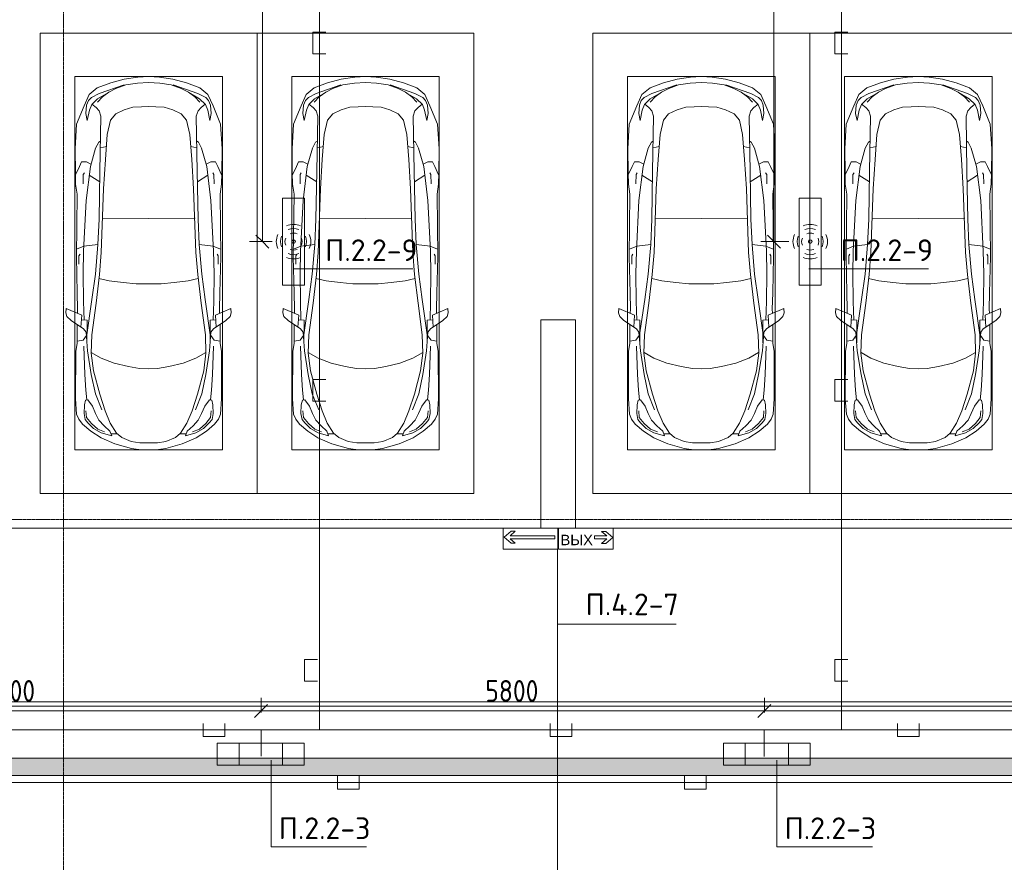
# Model space of a CAD drawing. Header units: millimetres. Extents: x -32229 to 288056, y -13689 to 125138.
# Tile 120 of 193: x 12830 to 24176, y 71500 to 81206. Entities that reach past the tile are written whole.
import ezdxf

# ---------------------------------------------------------------- set-up
doc = ezdxf.new("R2010")
doc.units = ezdxf.units.MM
doc.linetypes.add('ADSK_Линия сетки', pattern=[25, 20, -2.5, 0, -2.5])
for name, color, linetype, lineweight in [('A-ANNO-DIMS', 7, 'Continuous', 9), ('A-ANNO-DIMS-200', 7, 'Continuous', 9), ('A-ANNO-NOTE', 7, 'Continuous', 18), ('A-DETL-GENF', 7, 'Continuous', 18), ('A-DETL-THIN', 7, 'Continuous', 9), ('A-FLOR', 7, 'Continuous', 18), ('C-PRKG', 7, 'Continuous', 18), ('G-ANNO-TEXT', 7, 'Continuous', 9), ('M-EQPM', 7, 'Continuous', 18), ('S-COLS', 7, 'Continuous', 18), ('S-GRID', 7, 'Continuous', 9)]:
    doc.layers.add(name, color=color, linetype=linetype, lineweight=lineweight)
doc.layers.add('A-DETL', color=7, linetype='Continuous', lineweight=9, true_color=0x00a600)
doc.styles.add('Arial', font='arial.ttf', dxfattribs={"height": 120})
doc.styles.add('GOST Common_3', font='GOST_Common.ttf', dxfattribs={"width": 0.9, "height": 250})
doc.styles.add('ISOCPEUR', font='isocpeur.ttf', dxfattribs={"height": 250})
doc.dimstyles.new('ГОСТ_2_5_мм2', dxfattribs={"dimscale": 304.8, "dimtxt": 251.428749, "dimasz": 0.492126, "dimexe": 0.492126, "dimexo": 0.656168, "dimgap": 0.098425, "dimtad": 1, "dimdec": 0, "dimdsep": 46, "dimtxsty": 'GOST Common_3', "dimblk1": 'OBLIQUE', "dimblk2": 'OBLIQUE', "dimsah": 1, "dimcen": 0.09, "dimazin": 2, "dimtfac": 1, "dimtdec": 4, "dimtix": 1, "dimtmove": 0, "dimatfit": 3, "dimfxl": 1, "dimtvp": 1, "dimtolj": 1, "dimtzin": 0, "dimarcsym": 2})

# ---------------------------------------------------------------- blocks, each defined once
blk = doc.blocks.new('АР_Машиноместо - 5300x2500_С-V39--02 ЭО')
at = {"layer": 'A-DETL-GENF', "color": 253, "lineweight": 13, "true_color": 0xaaaaaa}
for p, q in [((1053, -518), (862, -572)), ((1165, -503), (1053, -518)), ((1250, -500), (1165, -503)), ((1250, -500), (1335, -503)), ((1335, -503), (1447, -518)), ((1447, -518), (1638, -572)), ((702, -640), (584, -715)), ((862, -572), (702, -640)), ((825, -661), (704, -696)), ((805, -716), (825, -661)), ((941, -642), (882, -692)), ((1051, -599), (941, -642)), ((1149, -583), (1051, -599)), ((1250, -582), (1149, -583)), ((1250, -582), (1351, -583)), ((1351, -583), (1449, -599)), ((1449, -599), (1559, -642)), ((1559, -642), (1618, -692)), ((1638, -572), (1798, -640)), ((1695, -716), (1675, -661)), ((1675, -661), (1796, -696)), ((1798, -640), (1916, -715)), ((584, -715), (489, -796)), ((616, -746), (550, -812)), ((704, -696), (616, -746)), ((677, -844), (738, -778)), ((738, -778), (805, -716)), ((882, -692), (809, -809)), ((888, -686), (815, -687)), ((1612, -686), (1685, -687)), ((1618, -692), (1691, -809)), ((1762, -778), (1695, -716)), ((1823, -844), (1762, -778)), ((1796, -696), (1884, -746)), ((1884, -746), (1950, -812)), ((1916, -715), (2011, -796)), ((446, -853), (421, -911)), ((489, -796), (446, -853)), ((519, -852), (506, -920)), ((550, -812), (519, -852)), ((639, -920), (677, -844)), ((809, -809), (749, -950)), ((1691, -809), (1751, -950)), ((1861, -920), (1823, -844)), ((1950, -812), (1981, -852)), ((1981, -852), (1994, -920)), ((2011, -796), (2054, -853)), ((2054, -853), (2079, -911)), ((421, -911), (409, -1087)), ((506, -920), (510, -1019)), ((510, -1019), (522, -1074)), ((549, -1076), (603, -1005)), ((603, -1005), (639, -920)), ((749, -950), (687, -1141)), ((1751, -950), (1813, -1141)), ((1897, -1005), (1861, -920)), ((1951, -1076), (1897, -1005)), ((1990, -1019), (1978, -1074)), ((1994, -920), (1990, -1019)), ((2079, -911), (2091, -1087)), ((409, -1087), (411, -1634)), ((522, -1074), (549, -1076)), ((1978, -1074), (1951, -1076)), ((2091, -1087), (2089, -1634)), ((687, -1141), (615, -1410)), ((1813, -1141), (1885, -1410)), ((615, -1410), (589, -1616)), ((853, -1499), (1017, -1460)), ((1017, -1460), (1147, -1439)), ((1147, -1439), (1250, -1434)), ((1353, -1439), (1250, -1434)), ((1483, -1460), (1353, -1439)), ((1647, -1499), (1483, -1460)), ((1885, -1410), (1911, -1616)), ((590, -1624), (704, -1557)), ((704, -1557), (853, -1499)), ((1796, -1557), (1647, -1499)), ((1910, -1624), (1796, -1557)), ((411, -1634), (427, -1731)), ((547, -1643), (531, -1858)), ((589, -1616), (596, -1825)), ((1911, -1616), (1904, -1825)), ((1953, -1643), (1969, -1858)), ((2089, -1634), (2073, -1731)), ((427, -1731), (427, -1943)), ((495, -1765), (427, -1753)), ((534, -1817), (495, -1765)), ((597, -2231), (535, -1798)), ((541, -1994), (540, -1733)), ((1903, -2231), (1965, -1798)), ((1959, -1994), (1960, -1733)), ((1966, -1817), (2005, -1765)), ((2005, -1765), (2073, -1753)), ((2073, -1731), (2073, -1943)), ((501, -1894), (358, -1990)), ((480, -2053), (471, -1914)), ((531, -1858), (501, -1894)), ((596, -1825), (645, -2192)), ((1904, -1825), (1855, -2192)), ((1969, -1858), (1999, -1894)), ((1999, -1894), (2142, -1990)), ((2020, -2053), (2029, -1914)), ((309, -2036), (297, -2080)), ((358, -1990), (309, -2036)), ((541, -1994), (476, -1998)), ((506, -1996), (500, -2210)), ((1959, -1994), (2024, -1998)), ((1994, -1996), (2000, -2210)), ((2142, -1990), (2191, -2036)), ((2191, -2036), (2203, -2080)), ((297, -2080), (301, -2131)), ((301, -2131), (480, -2053)), ((428, -2308), (432, -2120)), ((432, -2120), (431, -2074)), ((2199, -2131), (2020, -2053)), ((2068, -2120), (2069, -2074)), ((2072, -2308), (2068, -2120)), ((2203, -2080), (2199, -2131)), ((500, -2210), (496, -2532)), ((637, -2526), (597, -2231)), ((645, -2192), (684, -2522)), ((1855, -2192), (1816, -2522)), ((1863, -2526), (1903, -2231)), ((2000, -2210), (2004, -2532)), ((418, -2723), (428, -2308)), ((2082, -2723), (2072, -2308)), ((496, -2532), (501, -2790)), ((637, -2526), (666, -2867)), ((684, -2522), (705, -2775)), ((1816, -2522), (1795, -2775)), ((1863, -2526), (1834, -2867)), ((2004, -2532), (1999, -2790)), ((426, -3447), (418, -2723)), ((448, -2639), (448, -2734)), ((2052, -2639), (2052, -2734)), ((2074, -3447), (2082, -2723)), ((505, -2847), (421, -2813)), ((448, -2734), (460, -2756)), ((501, -2790), (531, -3375)), ((705, -2775), (731, -3508)), ((1795, -2775), (1769, -3508)), ((1999, -2790), (1969, -3375)), ((1995, -2847), (2079, -2813)), ((2052, -2734), (2040, -2756)), ((666, -2867), (505, -2847)), ((666, -2865), (679, -3159)), ((1834, -2865), (1821, -3159)), ((1834, -2867), (1995, -2847)), ((679, -3159), (689, -3706)), ((1821, -3159), (1811, -3706)), ((531, -3375), (579, -3763)), ((1969, -3375), (1921, -3763)), ((409, -3560), (426, -3447)), ((731, -3508), (752, -3846)), ((1769, -3508), (1748, -3846)), ((2091, -3560), (2074, -3447)), ((406, -3688), (409, -3560)), ((495, -3566), (497, -3672)), ((687, -3589), (566, -3664)), ((1813, -3589), (1934, -3664)), ((2005, -3566), (2003, -3672)), ((2094, -3688), (2091, -3560)), ((403, -3968), (406, -3688)), ((408, -3667), (453, -3766)), ((497, -3672), (510, -3691)), ((689, -3706), (700, -4345)), ((1811, -3706), (1800, -4345)), ((2003, -3672), (1990, -3691)), ((2092, -3667), (2047, -3766)), ((2097, -3968), (2094, -3688)), ((453, -3766), (478, -3819)), ((478, -3819), (533, -3818)), ((533, -3818), (586, -3790)), ((579, -3763), (639, -3975)), ((752, -3846), (774, -4133)), ((1748, -3846), (1726, -4133)), ((1921, -3763), (1861, -3975)), ((1967, -3818), (1914, -3790)), ((2022, -3819), (1967, -3818)), ((2047, -3766), (2022, -3819)), ((420, -4254), (403, -3968)), ((2080, -4254), (2097, -3968)), ((639, -3975), (675, -4045)), ((675, -4045), (695, -4058)), ((1825, -4045), (1805, -4058)), ((1861, -3975), (1825, -4045)), ((774, -4133), (812, -4299)), ((1726, -4133), (1688, -4299)), ((507, -4463), (420, -4254)), ((544, -4295), (528, -4375)), ((569, -4413), (544, -4295)), ((812, -4299), (873, -4370)), ((1688, -4299), (1627, -4370)), ((1931, -4413), (1956, -4295)), ((1956, -4295), (1972, -4375)), ((1993, -4463), (2080, -4254)), ((528, -4375), (536, -4471)), ((595, -4479), (569, -4413)), ((680, -4406), (645, -4445)), ((700, -4345), (680, -4406)), ((873, -4370), (970, -4419)), ((970, -4419), (1070, -4447)), ((1530, -4419), (1430, -4447)), ((1627, -4370), (1530, -4419)), ((1800, -4345), (1820, -4406)), ((1820, -4406), (1855, -4445)), ((1905, -4479), (1931, -4413)), ((1972, -4375), (1964, -4471)), ((566, -4595), (507, -4463)), ((536, -4471), (558, -4526)), ((558, -4526), (591, -4560)), ((662, -4543), (595, -4479)), ((645, -4445), (597, -4481)), ((717, -4569), (660, -4505)), ((1070, -4447), (1167, -4453)), ((1167, -4453), (1250, -4454)), ((1333, -4453), (1250, -4454)), ((1430, -4447), (1333, -4453)), ((1783, -4569), (1840, -4505)), ((1838, -4543), (1905, -4479)), ((1855, -4445), (1903, -4481)), ((1942, -4526), (1909, -4560)), ((1934, -4595), (1993, -4463)), ((1964, -4471), (1942, -4526)), ((659, -4670), (566, -4595)), ((591, -4560), (681, -4606)), ((788, -4618), (662, -4543)), ((681, -4606), (967, -4704)), ((791, -4620), (717, -4569)), ((874, -4665), (791, -4620)), ((1819, -4606), (1533, -4704)), ((1626, -4665), (1709, -4620)), ((1709, -4620), (1783, -4569)), ((1712, -4618), (1838, -4543)), ((1909, -4560), (1819, -4606)), ((1841, -4670), (1934, -4595)), ((813, -4729), (659, -4670)), ((970, -4772), (813, -4729)), ((988, -4707), (874, -4665)), ((1122, -4726), (988, -4707)), ((1250, -4732), (1122, -4726)), ((1250, -4732), (1378, -4726)), ((1378, -4726), (1512, -4707)), ((1512, -4707), (1626, -4665)), ((1530, -4772), (1687, -4729)), ((1687, -4729), (1841, -4670)), ((1126, -4794), (970, -4772)), ((1250, -4800), (1126, -4794)), ((1250, -4800), (1374, -4794)), ((1374, -4794), (1530, -4772))]:
    blk.add_line(p, q, dxfattribs=at)
at = {"layer": 'A-DETL-GENF', "color": 254, "lineweight": 13, "true_color": 0xd4d4d4}
for p, q in [((665, -740), (592, -805)), ((743, -708), (665, -740)), ((1757, -708), (1835, -740)), ((1835, -740), (1908, -805)), ((535, -874), (528, -949)), ((592, -805), (535, -874)), ((1908, -805), (1965, -874)), ((1965, -874), (1972, -949)), ((710, -963), (637, -1146)), ((1790, -963), (1863, -1146)), ((537, -1076), (525, -1189)), ((1963, -1076), (1975, -1189)), ((525, -1189), (514, -1369)), ((637, -1146), (590, -1368)), ((1863, -1146), (1910, -1368)), ((1975, -1189), (1986, -1369)), ((514, -1369), (502, -1696)), ((590, -1368), (547, -1643)), ((1910, -1368), (1953, -1643)), ((1986, -1369), (1998, -1696)), ((678, -2473), (795, -2446)), ((795, -2446), (956, -2427)), ((956, -2427), (1105, -2414)), ((1105, -2414), (1250, -2413)), ((1395, -2414), (1250, -2413)), ((1544, -2427), (1395, -2414)), ((1705, -2446), (1544, -2427)), ((1822, -2473), (1705, -2446)), ((715, -3168), (1250, -3167)), ((1785, -3168), (1250, -3167)), ((695, -3980), (765, -3997)), ((1805, -3980), (1735, -3997))]:
    blk.add_line(p, q, dxfattribs=at)
at = {"layer": 'C-PRKG', "color": 253, "lineweight": 13, "true_color": 0xaaaaaa}
for p, q in [((2500, 0), (0, 0)), ((0, 0), (0, -5300)), ((2500, 0), (2500, -5300)), ((400, -500), (400, -4800)), ((400, -500), (2100, -500)), ((2100, -500), (2100, -4800)), ((400, -4800), (2100, -4800)), ((2500, -5300), (0, -5300))]:
    blk.add_line(p, q, dxfattribs=at)
blk = doc.blocks.new('АР_Машиноместо - 5300x2500_С-V40--02 ЭО')
at = {"layer": 'A-DETL-GENF', "color": 253, "lineweight": 13, "true_color": 0xaaaaaa}
for p, q in [((970, 4772), (813, 4729)), ((1126, 4794), (970, 4772)), ((1250, 4800), (1126, 4794)), ((1250, 4800), (1374, 4794)), ((1374, 4794), (1530, 4772)), ((1530, 4772), (1687, 4729)), ((659, 4670), (566, 4595)), ((813, 4729), (659, 4670)), ((681, 4606), (967, 4704)), ((874, 4665), (791, 4620)), ((988, 4707), (874, 4665)), ((1122, 4726), (988, 4707)), ((1250, 4732), (1122, 4726)), ((1250, 4732), (1378, 4726)), ((1378, 4726), (1512, 4707)), ((1512, 4707), (1626, 4665)), ((1819, 4606), (1533, 4704)), ((1626, 4665), (1709, 4620)), ((1687, 4729), (1841, 4670)), ((1841, 4670), (1934, 4595)), ((566, 4595), (507, 4463)), ((558, 4526), (591, 4560)), ((591, 4560), (681, 4606)), ((662, 4543), (595, 4479)), ((717, 4569), (660, 4505)), ((788, 4618), (662, 4543)), ((791, 4620), (717, 4569)), ((1709, 4620), (1783, 4569)), ((1712, 4618), (1838, 4543)), ((1783, 4569), (1840, 4505)), ((1909, 4560), (1819, 4606)), ((1838, 4543), (1905, 4479)), ((1942, 4526), (1909, 4560)), ((1934, 4595), (1993, 4463)), ((507, 4463), (420, 4254)), ((528, 4375), (536, 4471)), ((536, 4471), (558, 4526)), ((595, 4479), (569, 4413)), ((645, 4445), (597, 4481)), ((680, 4406), (645, 4445)), ((970, 4419), (1070, 4447)), ((1070, 4447), (1167, 4453)), ((1167, 4453), (1250, 4454)), ((1333, 4453), (1250, 4454)), ((1430, 4447), (1333, 4453)), ((1530, 4419), (1430, 4447)), ((1820, 4406), (1855, 4445)), ((1855, 4445), (1903, 4481)), ((1905, 4479), (1931, 4413)), ((1964, 4471), (1942, 4526)), ((1972, 4375), (1964, 4471)), ((1993, 4463), (2080, 4254)), ((544, 4295), (528, 4375)), ((569, 4413), (544, 4295)), ((700, 4345), (680, 4406)), ((689, 3706), (700, 4345)), ((812, 4299), (873, 4370)), ((873, 4370), (970, 4419)), ((1627, 4370), (1530, 4419)), ((1688, 4299), (1627, 4370)), ((1800, 4345), (1820, 4406)), ((1811, 3706), (1800, 4345)), ((1931, 4413), (1956, 4295)), ((1956, 4295), (1972, 4375)), ((420, 4254), (403, 3968)), ((774, 4133), (812, 4299)), ((1726, 4133), (1688, 4299)), ((2080, 4254), (2097, 3968)), ((752, 3846), (774, 4133)), ((1748, 3846), (1726, 4133)), ((579, 3763), (639, 3975)), ((639, 3975), (675, 4045)), ((675, 4045), (695, 4058)), ((1825, 4045), (1805, 4058)), ((1861, 3975), (1825, 4045)), ((1921, 3763), (1861, 3975)), ((403, 3968), (406, 3688)), ((2097, 3968), (2094, 3688)), ((408, 3667), (453, 3766)), ((453, 3766), (478, 3819)), ((478, 3819), (533, 3818)), ((531, 3375), (579, 3763)), ((533, 3818), (586, 3790)), ((731, 3508), (752, 3846)), ((1769, 3508), (1748, 3846)), ((1967, 3818), (1914, 3790)), ((1969, 3375), (1921, 3763)), ((2022, 3819), (1967, 3818)), ((2047, 3766), (2022, 3819)), ((2092, 3667), (2047, 3766)), ((406, 3688), (409, 3560)), ((495, 3566), (497, 3672)), ((497, 3672), (510, 3691)), ((687, 3589), (566, 3664)), ((679, 3159), (689, 3706)), ((1821, 3159), (1811, 3706)), ((1813, 3589), (1934, 3664)), ((2003, 3672), (1990, 3691)), ((2005, 3566), (2003, 3672)), ((2094, 3688), (2091, 3560)), ((409, 3560), (426, 3447)), ((2091, 3560), (2074, 3447)), ((426, 3447), (418, 2723)), ((705, 2775), (731, 3508)), ((1795, 2775), (1769, 3508)), ((2074, 3447), (2082, 2723)), ((501, 2790), (531, 3375)), ((1999, 2790), (1969, 3375)), ((666, 2865), (679, 3159)), ((1834, 2865), (1821, 3159)), ((505, 2847), (421, 2813)), ((666, 2867), (505, 2847)), ((637, 2526), (666, 2867)), ((1834, 2867), (1995, 2847)), ((1863, 2526), (1834, 2867)), ((1995, 2847), (2079, 2813)), ((448, 2734), (460, 2756)), ((448, 2639), (448, 2734)), ((496, 2532), (501, 2790)), ((684, 2522), (705, 2775)), ((1816, 2522), (1795, 2775)), ((2004, 2532), (1999, 2790)), ((2052, 2734), (2040, 2756)), ((2052, 2639), (2052, 2734)), ((418, 2723), (428, 2308)), ((2082, 2723), (2072, 2308)), ((500, 2210), (496, 2532)), ((637, 2526), (597, 2231)), ((645, 2192), (684, 2522)), ((1855, 2192), (1816, 2522)), ((1863, 2526), (1903, 2231)), ((2000, 2210), (2004, 2532)), ((428, 2308), (432, 2120)), ((2072, 2308), (2068, 2120)), ((506, 1996), (500, 2210)), ((597, 2231), (535, 1798)), ((596, 1825), (645, 2192)), ((1904, 1825), (1855, 2192)), ((1903, 2231), (1965, 1798)), ((1994, 1996), (2000, 2210)), ((297, 2080), (301, 2131)), ((309, 2036), (297, 2080)), ((301, 2131), (480, 2053)), ((432, 2120), (431, 2074)), ((480, 2053), (471, 1914)), ((2199, 2131), (2020, 2053)), ((2020, 2053), (2029, 1914)), ((2068, 2120), (2069, 2074)), ((2191, 2036), (2203, 2080)), ((2203, 2080), (2199, 2131)), ((358, 1990), (309, 2036)), ((501, 1894), (358, 1990)), ((427, 1731), (427, 1943)), ((541, 1994), (476, 1998)), ((541, 1994), (540, 1733)), ((1959, 1994), (2024, 1998)), ((1959, 1994), (1960, 1733)), ((1999, 1894), (2142, 1990)), ((2073, 1731), (2073, 1943)), ((2142, 1990), (2191, 2036)), ((534, 1817), (495, 1765)), ((531, 1858), (501, 1894)), ((547, 1643), (531, 1858)), ((589, 1616), (596, 1825)), ((1911, 1616), (1904, 1825)), ((1953, 1643), (1969, 1858)), ((1966, 1817), (2005, 1765)), ((1969, 1858), (1999, 1894)), ((411, 1634), (427, 1731)), ((495, 1765), (427, 1753)), ((2005, 1765), (2073, 1753)), ((2089, 1634), (2073, 1731)), ((409, 1087), (411, 1634)), ((615, 1410), (589, 1616)), ((590, 1624), (704, 1557)), ((1910, 1624), (1796, 1557)), ((1885, 1410), (1911, 1616)), ((2091, 1087), (2089, 1634)), ((704, 1557), (853, 1499)), ((853, 1499), (1017, 1460)), ((1647, 1499), (1483, 1460)), ((1796, 1557), (1647, 1499)), ((687, 1141), (615, 1410)), ((1017, 1460), (1147, 1439)), ((1147, 1439), (1250, 1434)), ((1353, 1439), (1250, 1434)), ((1483, 1460), (1353, 1439)), ((1813, 1141), (1885, 1410)), ((749, 950), (687, 1141)), ((1751, 950), (1813, 1141)), ((421, 911), (409, 1087)), ((510, 1019), (522, 1074)), ((522, 1074), (549, 1076)), ((549, 1076), (603, 1005)), ((1951, 1076), (1897, 1005)), ((1978, 1074), (1951, 1076)), ((1990, 1019), (1978, 1074)), ((2079, 911), (2091, 1087)), ((446, 853), (421, 911)), ((506, 920), (510, 1019)), ((519, 852), (506, 920)), ((603, 1005), (639, 920)), ((639, 920), (677, 844)), ((809, 809), (749, 950)), ((1691, 809), (1751, 950)), ((1861, 920), (1823, 844)), ((1897, 1005), (1861, 920)), ((1981, 852), (1994, 920)), ((1994, 920), (1990, 1019)), ((2054, 853), (2079, 911)), ((489, 796), (446, 853)), ((584, 715), (489, 796)), ((550, 812), (519, 852)), ((616, 746), (550, 812)), ((677, 844), (738, 778)), ((882, 692), (809, 809)), ((1618, 692), (1691, 809)), ((1823, 844), (1762, 778)), ((1884, 746), (1950, 812)), ((1916, 715), (2011, 796)), ((1950, 812), (1981, 852)), ((2011, 796), (2054, 853)), ((702, 640), (584, 715)), ((704, 696), (616, 746)), ((825, 661), (704, 696)), ((738, 778), (805, 716)), ((805, 716), (825, 661)), ((888, 686), (815, 687)), ((941, 642), (882, 692)), ((1559, 642), (1618, 692)), ((1612, 686), (1685, 687)), ((1695, 716), (1675, 661)), ((1675, 661), (1796, 696)), ((1762, 778), (1695, 716)), ((1796, 696), (1884, 746)), ((1798, 640), (1916, 715)), ((862, 572), (702, 640)), ((1053, 518), (862, 572)), ((1051, 599), (941, 642)), ((1149, 583), (1051, 599)), ((1250, 582), (1149, 583)), ((1250, 582), (1351, 583)), ((1351, 583), (1449, 599)), ((1447, 518), (1638, 572)), ((1449, 599), (1559, 642)), ((1638, 572), (1798, 640)), ((1165, 503), (1053, 518)), ((1250, 500), (1165, 503)), ((1250, 500), (1335, 503)), ((1335, 503), (1447, 518))]:
    blk.add_line(p, q, dxfattribs=at)
at = {"layer": 'A-DETL-GENF', "color": 254, "lineweight": 13, "true_color": 0xd4d4d4}
for p, q in [((695, 3980), (765, 3997)), ((1805, 3980), (1735, 3997)), ((715, 3168), (1250, 3167)), ((1785, 3168), (1250, 3167)), ((678, 2473), (795, 2446)), ((795, 2446), (956, 2427)), ((956, 2427), (1105, 2414)), ((1105, 2414), (1250, 2413)), ((1395, 2414), (1250, 2413)), ((1544, 2427), (1395, 2414)), ((1705, 2446), (1544, 2427)), ((1822, 2473), (1705, 2446)), ((514, 1369), (502, 1696)), ((590, 1368), (547, 1643)), ((1910, 1368), (1953, 1643)), ((1986, 1369), (1998, 1696)), ((525, 1189), (514, 1369)), ((637, 1146), (590, 1368)), ((1863, 1146), (1910, 1368)), ((1975, 1189), (1986, 1369)), ((537, 1076), (525, 1189)), ((710, 963), (637, 1146)), ((1790, 963), (1863, 1146)), ((1963, 1076), (1975, 1189)), ((535, 874), (528, 949)), ((1965, 874), (1972, 949)), ((592, 805), (535, 874)), ((665, 740), (592, 805)), ((1835, 740), (1908, 805)), ((1908, 805), (1965, 874)), ((743, 708), (665, 740)), ((1757, 708), (1835, 740))]:
    blk.add_line(p, q, dxfattribs=at)
at = {"layer": 'C-PRKG', "color": 253, "lineweight": 13, "true_color": 0xaaaaaa}
for p, q in [((2500, 5300), (0, 5300)), ((0, 0), (0, 5300)), ((2500, 0), (2500, 5300)), ((400, 4800), (2100, 4800)), ((400, 500), (400, 4800)), ((2100, 500), (2100, 4800)), ((400, 500), (2100, 500)), ((2500, 0), (0, 0))]:
    blk.add_line(p, q, dxfattribs=at)
blk = doc.blocks.new('АР_Лоток - 200х100h_ЛВ1-7189175--02 ЭО')
at = {"layer": 'M-EQPM', "lineweight": 13, "true_color": 0xf3f3f3}
blk.add_hatch(color=7, dxfattribs=at).paths.add_polyline_path([(18550, -100), (18550, 100), (4545, 100), (4545, 50), (4395, 50), (4395, 100), (0, 100), (0, -100), (14966, -100)])
blk = doc.blocks.new('Наметкина 10_РД_АР_П_rvt-1--02 ЭО')
at = {"layer": 'A-FLOR', "color": 253, "lineweight": 13, "true_color": 0xaaaaaa}
for p, q in [((12535, 75350), (18835, 75350)), ((12535, 75350), (18835, 75350)), ((19235, 75350), (24660, 75350)), ((19235, 75350), (24660, 75350)), ((26635, 73350), (7235, 73350)), ((7285, 73300), (26635, 73300)), ((12630, 72700), (26635, 72700)), ((26635, 72500), (8085, 72500))]:
    blk.add_line(p, q, dxfattribs=at)
at = {"layer": 'S-COLS', "color": 253, "lineweight": 15, "true_color": 0xaaaaaa}
for p, q in [((18835, 77750), (18835, 75350)), ((19235, 77750), (18835, 77750)), ((19235, 75350), (19235, 77750)), ((18835, 75350), (19235, 75350))]:
    blk.add_line(p, q, dxfattribs=at)
at = {"layer": 'C-PRKG', "color": 253, "lineweight": 13, "true_color": 0xaaaaaa}
for p in [(13065, 75750), (19435, 75750)]:
    blk.add_blockref('АР_Машиноместо - 5300x2500_С-V40--02 ЭО', p, dxfattribs=at)
at = {"layer": 'C-PRKG', "color": 253, "lineweight": 13, "true_color": 0xaaaaaa, "rotation": 180}
for p in [(18065, 75750), (24435, 75750)]:
    blk.add_blockref('АР_Машиноместо - 5300x2500_С-V39--02 ЭО', p, dxfattribs=at)
at = {"layer": 'M-EQPM', "color": 253, "lineweight": 13, "true_color": 0xaaaaaa}
blk.add_blockref('АР_Лоток - 200х100h_ЛВ1-7189175--02 ЭО', (8085, 72600), dxfattribs=at)
blk = doc.blocks.new('DIMBLOCK66--02 ЭО')
at = {"layer": 'A-ANNO-DIMS-200'}
for p, q in [((9811, 72927), (9811, 73393)), ((9811, 73243), (9886, 73318)), ((15611, 73224), (15611, 73393)), ((15611, 73243), (15686, 73318)), ((9811, 73243), (9736, 73168)), ((9811, 73243), (15611, 73243)), ((9811, 73243), (9811, 72927)), ((15611, 73243), (15536, 73168)), ((15611, 73243), (15611, 73224))]:
    blk.add_line(p, q, dxfattribs=at)
at = {"layer": 'A-ANNO-DIMS-200', "color": 0, "insert": (12395, 73599), "char_height": 250, "width": 756.84, "attachment_point": 1, "line_spacing_factor": 1.022761, "style": 'GOST Common_3'}
blk.add_mtext('5800', dxfattribs=at)
blk = doc.blocks.new('_Oblique')
at = {"color": 0, "linetype": 'ByBlock', "lineweight": -2}
blk.add_line((-0.5, -0.5), (0.5, 0.5), dxfattribs=at)
blk = doc.blocks.new('DIMBLOCK67--02 ЭО')
at = {"layer": 'A-ANNO-DIMS-200'}
for p, q in [((15611, 73224), (15611, 73393)), ((15611, 73243), (15686, 73318)), ((21411, 73224), (21411, 73393)), ((21411, 73243), (21486, 73318)), ((15611, 73243), (15536, 73168)), ((15611, 73243), (21411, 73243)), ((15611, 73243), (15611, 73224)), ((21411, 73243), (21336, 73168)), ((21411, 73243), (21411, 73224))]:
    blk.add_line(p, q, dxfattribs=at)
at = {"layer": 'A-ANNO-DIMS-200', "color": 0, "insert": (18195, 73599), "char_height": 250, "width": 756.84, "attachment_point": 1, "line_spacing_factor": 1.022761, "style": 'GOST Common_3'}
blk.add_mtext('5800', dxfattribs=at)
blk = doc.blocks.new('DIMBLOCK68--02 ЭО')
at = {"layer": 'A-ANNO-DIMS-200'}
for p, q in [((21411, 73224), (21411, 73393)), ((21411, 73243), (21486, 73318)), ((30310, 72994), (30310, 73393)), ((30310, 73243), (30385, 73318)), ((21411, 73243), (21336, 73168)), ((21411, 73243), (30310, 73243)), ((21411, 73243), (21411, 73224)), ((30310, 73243), (30235, 73168)), ((30310, 73243), (30310, 72994))]:
    blk.add_line(p, q, dxfattribs=at)
at = {"layer": 'A-ANNO-DIMS-200', "color": 0, "insert": (25545, 73599), "char_height": 250, "width": 756.84, "attachment_point": 1, "line_spacing_factor": 1.022761, "style": 'GOST Common_3'}
blk.add_mtext('8900', dxfattribs=at)
blk = doc.blocks.new('DIMBLOCK164--02 ЭО')
at = {"layer": 'A-ANNO-DIMS-200'}
for p, q in [((15626, 85150), (15551, 85225)), ((15740, 85150), (15476, 85150)), ((15626, 78650), (15626, 85150)), ((15626, 85150), (15701, 85075)), ((15626, 85150), (15740, 85150)), ((15740, 78650), (15476, 78650)), ((15626, 78650), (15551, 78725)), ((15626, 78650), (15701, 78575)), ((15626, 78650), (15740, 78650))]:
    blk.add_line(p, q, dxfattribs=at)
at = {"layer": 'A-ANNO-DIMS-200', "color": 0, "insert": (15269, 81585), "char_height": 250, "width": 756.84, "attachment_point": 1, "rotation": 90, "line_spacing_factor": 1.022761, "style": 'GOST Common_3'}
blk.add_mtext('6500', dxfattribs=at)
blk = doc.blocks.new('DIMBLOCK167--02 ЭО')
at = {"layer": 'A-ANNO-DIMS-200'}
for p, q in [((21521, 85150), (21446, 85225)), ((21694, 85150), (21371, 85150)), ((21521, 78650), (21521, 85150)), ((21521, 85150), (21596, 85075)), ((21521, 85150), (21694, 85150)), ((21694, 78650), (21371, 78650)), ((21521, 78650), (21446, 78725)), ((21521, 78650), (21596, 78575)), ((21521, 78650), (21694, 78650))]:
    blk.add_line(p, q, dxfattribs=at)
at = {"layer": 'A-ANNO-DIMS-200', "color": 0, "insert": (21165, 81585), "char_height": 250, "width": 756.84, "attachment_point": 1, "rotation": 90, "line_spacing_factor": 1.022761, "style": 'GOST Common_3'}
blk.add_mtext('6500', dxfattribs=at)

msp = doc.modelspace()

# ---------------------------------------------------------------- linework, layer by layer
at = {"layer": 'A-ANNO-NOTE', "color": 5, "lineweight": 9, "true_color": 0x0000ff}
for p, q in [((15859, 78149.7), (15859, 79149.7)), ((15859, 79149.7), (16111.7, 79149.7)), ((16111.7, 79149.7), (16111.7, 78149.7)), ((21813, 78149.7), (21813, 79149.7)), ((21813, 79149.7), (22065.7, 79149.7)), ((22065.7, 79149.7), (22065.7, 78149.7)), ((16111.7, 78149.7), (15859, 78149.7)), ((22065.7, 78149.7), (21813, 78149.7)), ((15107.2, 72873.3), (16107.2, 72873.3)), ((15107.2, 72620.6), (15107.2, 72873.3)), ((15357.2, 72620.6), (15357.2, 72873.3)), ((15857.2, 72873.3), (15857.2, 72620.6)), ((16107.2, 72873.3), (16107.2, 72620.6)), ((20940.2, 72873.3), (21940.2, 72873.3)), ((20940.2, 72620.6), (20940.2, 72873.3)), ((21190.2, 72620.6), (21190.2, 72873.3)), ((21690.2, 72873.3), (21690.2, 72620.6)), ((21940.2, 72873.3), (21940.2, 72620.6)), ((16107.2, 72620.6), (15107.2, 72620.6)), ((21940.2, 72620.6), (20940.2, 72620.6))]:
    msp.add_line(p, q, dxfattribs=at)
at = {"layer": 'A-ANNO-NOTE', "color": 1, "lineweight": 9, "true_color": 0xff0000}
for p, q in [((18399.3, 75348.5), (19031.4, 75348.5)), ((18399.3, 75108.5), (18399.3, 75348.5)), ((18399.7, 75108.5), (18399.7, 75348.2)), ((19030.9, 75348.2), (18399.7, 75348.2)), ((19030.9, 75348.2), (19030.9, 75108.5)), ((19031.4, 75348.5), (19031.4, 75108.5)), ((19038.3, 75348.2), (19670.5, 75348.2)), ((19038.3, 75108.2), (19038.3, 75348.2)), ((19038.8, 75108.2), (19038.8, 75347.8)), ((19669.9, 75347.8), (19038.8, 75347.8)), ((19669.9, 75347.8), (19669.9, 75108.2)), ((19670.5, 75348.2), (19670.5, 75108.2)), ((18413.1, 75244), (18491.6, 75312.8)), ((18491.6, 75175.2), (18413.1, 75244)), ((18541.3, 75312.8), (18481.7, 75261.3)), ((18481.7, 75261.3), (18997.1, 75261.3)), ((18491.6, 75312.8), (18541.3, 75312.8)), ((18997.1, 75261.3), (18997.1, 75226.7)), ((19454.7, 75225.6), (19454.7, 75260.1)), ((19454.7, 75260.1), (19594.8, 75260.1)), ((19594.8, 75260.1), (19535.2, 75311.7)), ((19535.2, 75311.7), (19584.9, 75311.7)), ((19584.9, 75311.7), (19663.4, 75242.9)), ((19663.4, 75242.9), (19584.9, 75174)), ((18997.1, 75226.7), (18481.7, 75226.7)), ((18481.7, 75226.7), (18541.3, 75175.2)), ((18541.3, 75175.2), (18491.6, 75175.2)), ((19594.8, 75225.6), (19454.7, 75225.6)), ((19535.2, 75174), (19594.8, 75225.6)), ((19584.9, 75174), (19535.2, 75174)), ((19031.4, 75108.5), (18399.3, 75108.5)), ((19030.9, 75108.5), (18399.7, 75108.5)), ((19670.5, 75108.2), (19038.3, 75108.2)), ((19669.9, 75108.2), (19038.8, 75108.2))]:
    msp.add_line(p, q, dxfattribs=at)
at = {"layer": 'A-ANNO-NOTE', "color": 5, "lineweight": 9, "true_color": 0x0000ff}
for centre in [(15984.6, 78649.7), (15985.5, 78650.6), (15985.5, 78648.8), (15986.4, 78649.7), (21938.6, 78649.7), (21939.5, 78650.6), (21939.5, 78648.8), (21940.4, 78649.7)]:
    msp.add_circle(centre, 20, dxfattribs=at)
for centre, radius, start, end in [((15985.5, 78648.8), 199.6, 66, 114), ((15985.5, 78648.8), 151.5, 66, 114), ((15985.5, 78648.8), 99.8, 66, 114), ((21939.5, 78648.8), 199.6, 66, 114), ((21939.5, 78648.8), 151.5, 66, 114), ((21939.5, 78648.8), 99.8, 66, 114), ((15986.4, 78649.7), 199.6, 156, 204), ((15986.4, 78649.7), 151.5, 156, 204), ((15986.4, 78649.7), 99.8, 156, 204), ((15984.6, 78649.7), 99.8, 336, 24), ((15984.6, 78649.7), 151.5, 336, 24), ((15984.6, 78649.7), 199.6, 336, 24), ((21940.4, 78649.7), 199.6, 156, 204), ((21940.4, 78649.7), 151.5, 156, 204), ((21940.4, 78649.7), 99.8, 156, 204), ((21938.6, 78649.7), 99.8, 336, 24), ((21938.6, 78649.7), 151.5, 336, 24), ((21938.6, 78649.7), 199.6, 336, 24), ((15985.5, 78650.6), 99.8, 246, 294), ((21939.5, 78650.6), 99.8, 246, 294), ((15985.5, 78650.6), 199.6, 246, 294), ((15985.5, 78650.6), 151.5, 246, 294), ((21939.5, 78650.6), 199.6, 246, 294), ((21939.5, 78650.6), 151.5, 246, 294)]:
    msp.add_arc(centre, radius, start, end, dxfattribs=at)
at = {"layer": 'A-DETL', "color": 5, "true_color": 0x0000ff}
for p, q in [((16283.3, 90153.8), (16283.3, 73024.2)), ((22298.5, 90150.5), (22298.5, 73024.2)), ((16358.3, 81061.4), (16208.3, 81061.4)), ((16208.3, 81061.4), (16208.3, 80811.4)), ((22373.5, 81061.4), (22223.5, 81061.4)), ((22223.5, 81061.4), (22223.5, 80811.4)), ((16208.3, 80811.4), (16358.3, 80811.4)), ((22223.5, 80811.4), (22373.5, 80811.4)), ((16358.3, 77061.4), (16208.3, 77061.4)), ((16208.3, 77061.4), (16208.3, 76811.4)), ((22373.5, 77061.4), (22223.5, 77061.4)), ((22223.5, 77061.4), (22223.5, 76811.4)), ((16208.3, 76811.4), (16358.3, 76811.4)), ((22223.5, 76811.4), (22373.5, 76811.4)), ((16263.3, 73836.4), (16113.3, 73836.4)), ((16113.3, 73836.4), (16113.3, 73586.4)), ((22373.5, 73836.4), (22223.5, 73836.4)), ((22223.5, 73836.4), (22223.5, 73586.4)), ((16113.3, 73586.4), (16263.3, 73586.4)), ((22223.5, 73586.4), (22373.5, 73586.4)), ((14943.7, 73099.2), (14943.7, 72949.2)), ((15193.7, 72949.2), (15193.7, 73099.2)), ((18943.7, 73099.2), (18943.7, 72949.2)), ((19193.7, 72949.2), (19193.7, 73099.2)), ((22943.7, 73099.2), (22943.7, 72949.2)), ((23193.7, 72949.2), (23193.7, 73099.2)), ((80130.1, 73024.2), (7683.2, 73024.2)), ((15610.9, 72722), (15610.9, 73024.2)), ((21410.5, 72717.9), (21410.5, 73024.2)), ((14943.7, 72949.2), (15193.7, 72949.2)), ((18943.7, 72949.2), (19193.7, 72949.2)), ((22943.7, 72949.2), (23193.7, 72949.2))]:
    msp.add_line(p, q, dxfattribs=at)
at = {"layer": 'A-DETL', "color": 1, "true_color": 0xff0000}
for p, q in [((19027.1, 75100.2), (19027.1, 69600.2)), ((79526.8, 72417.9), (8198.2, 72417.9)), ((16490.9, 72492.9), (16490.9, 72342.9)), ((16740.9, 72342.9), (16740.9, 72492.9)), ((20490.9, 72492.9), (20490.9, 72342.9)), ((20740.9, 72342.9), (20740.9, 72492.9)), ((16490.9, 72342.9), (16740.9, 72342.9)), ((20490.9, 72342.9), (20740.9, 72342.9))]:
    msp.add_line(p, q, dxfattribs=at)
at = {"layer": 'A-DETL-THIN'}
for p, q in [((15981.9, 78335.3), (17361.9, 78335.3)), ((21921.9, 78335.3), (23301.9, 78335.3)), ((19027.1, 74241.3), (20396.2, 74241.3)), ((15726.7, 72677.1), (15726.7, 71677.1)), ((21556.1, 72677.1), (21556.1, 71677.1)), ((15726.7, 71677.1), (16826.7, 71677.1)), ((21556.1, 71677.1), (22656.1, 71677.1))]:
    msp.add_line(p, q, dxfattribs=at)
at = {"layer": 'S-GRID', "color": 253, "linetype": 'ADSK_Линия сетки', "true_color": 0xaaaaaa}
for p, q in [((13335.3, -12088.9), (13335.3, 125138.4)), ((131381.2, 75450), (-30593.4, 75450))]:
    msp.add_line(p, q, dxfattribs=at)

# ---------------------------------------------------------------- block references
at = {"lineweight": 5}
msp.add_blockref('Наметкина 10_РД_АР_П_rvt-1--02 ЭО', (0, 0), dxfattribs=at)

# ---------------------------------------------------------------- texts
at = {"layer": 'A-ANNO-NOTE', "color": 1, "lineweight": 9, "true_color": 0xff0000, "insert": (19249, 75212.8), "char_height": 120, "width": 370, "attachment_point": 5, "line_spacing_factor": 0.936439, "style": 'Arial'}
msp.add_mtext('\\pt20.0004,39.9996,60,80.0004,99.9996,120,140.0004,159.9996,180,200.0004,219.9996,240,260.0004,279.9996,300,320.0004,339.9996,360,380.0004,399.9996,420,440.0004,459.9996,480,500.0004,519.9996,540,560.0004,579.9996,600,620.0004,639.9996;ВЫХ', dxfattribs=at)
at = {"layer": 'G-ANNO-TEXT', "char_height": 250, "attachment_point": 1, "line_spacing_factor": 1.139951, "style": 'ISOCPEUR'}
for s, insert, width in [('\\pt600,1200,1800,2400,3000,3600,4200,4800,5400,6000,6600,7200,7800,8400,9000,9600,10200,10800,11400,12000,12600,13200,13800,14400,15000,15600,16200,16800,17400,18000,18600,19200;П.2.2-9', (16349.6, 78675.6), 1068.58), ('\\pt600,1200,1800,2400,3000,3600,4200,4800,5400,6000,6600,7200,7800,8400,9000,9600,10200,10800,11400,12000,12600,13200,13800,14400,15000,15600,16200,16800,17400,18000,18600,19200;П.2.2-9', (22289.6, 78675.6), 1068.58), ('\\pt600,1200,1800,2400,3000,3600,4200,4800,5400,6000,6600,7200,7800,8400,9000,9600,10200,10800,11400,12000,12600,13200,13800,14400,15000,15600,16200,16800,17400,18000,18600,19200;П.4.2-7', (19351, 74596), 1096.86), ('\\pt600,1200,1800,2400,3000,3600,4200,4800,5400,6000,6600,7200,7800,8400,9000,9600,10200,10800,11400,12000,12600,13200,13800,14400,15000,15600,16200,16800,17400,18000,18600,19200;П.2.2-3', (15814.4, 72017.4), 1068.58), ('\\pt600,1200,1800,2400,3000,3600,4200,4800,5400,6000,6600,7200,7800,8400,9000,9600,10200,10800,11400,12000,12600,13200,13800,14400,15000,15600,16200,16800,17400,18000,18600,19200;П.2.2-3', (21643.7, 72017.4), 1068.58)]:
    msp.add_mtext(s, dxfattribs=dict(at, insert=insert, width=width))

# ---------------------------------------------------------------- dimensions: what is measured, and where the dimension line sits
at = {"layer": 'A-ANNO-DIMS'}
for base, p1, p2, picture, middle in [((15626, 85150.1), (15940.3, 78649.7), (15940.3, 85150.1), 'DIMBLOCK164--02 ЭО', (15471, 81899.9)), ((21521.2, 85150.1), (21894.3, 78649.7), (21894.3, 85150.1), 'DIMBLOCK167--02 ЭО', (21366.2, 81899.9))]:
    dim = msp.add_linear_dim(base=base, p1=p1, p2=p2, angle=90, dimstyle='ГОСТ_2_5_мм2', override={"dimpost": '<>', "dimfxl": 6500.405608}, dxfattribs=at)
    dim.commit()
    dim.dimension.update_dxf_attribs({"geometry": picture, "text_midpoint": middle})
for base, p1, p2, override, picture, middle in [((15610.9, 73242.7), (9810.8, 72726.7), (15610.9, 73024.2), {"dimpost": '<>', "dimfxl": 5807.798308}, 'DIMBLOCK66--02 ЭО', (12710.8, 73397.7)), ((21410.5, 73242.7), (15610.9, 73024.2), (21410.5, 73024.2), {"dimpost": '<>', "dimfxl": 5799.595208}, 'DIMBLOCK67--02 ЭО', (18510.7, 73397.7)), ((30310.2, 73242.7), (21410.5, 73024.2), (30310.2, 72794.2), {"dimpost": '<>', "dimfxl": 8902.605905}, 'DIMBLOCK68--02 ЭО', (25860.3, 73397.7))]:
    dim = msp.add_linear_dim(base=base, p1=p1, p2=p2, dimstyle='ГОСТ_2_5_мм2', override=override, dxfattribs=at)
    dim.commit()
    dim.dimension.update_dxf_attribs({"geometry": picture, "text_midpoint": middle})

doc.saveas('drawing.dxf')
